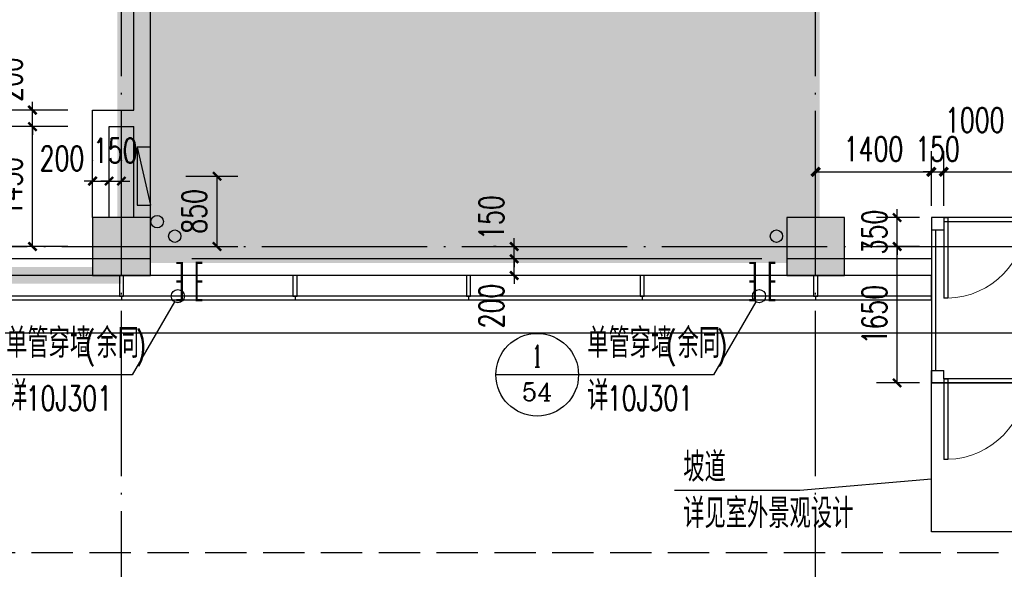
# Model space of a CAD drawing. Extents: x 797781 to 1255204, y 21234 to 1024248.
# Tile 143 of 256: x 928877 to 940791, y 177674 to 184323. Entities that reach past the tile are written whole.
import ezdxf
from ezdxf.enums import TextEntityAlignment as Align

# ---------------------------------------------------------------- set-up
doc = ezdxf.new("R2010")
doc.units = 0
doc.header["$LTSCALE"] = 1000
doc.header["$MEASUREMENT"] = 0
for name, pattern in [('230303生产综合楼-平面图_t8$0$DASH', [0.35, 0.25, -0.1]), ('230303生产综合楼-平面图_t8$0$DOTE', [2.42, 2, -0.2, 0.02, -0.2]), ('230303生产综合楼-平面图_t8$0$建筑底图$0$DASH', [0.35, 0.25, -0.1]), ('__DASH', [0.35, 0.25, -0.1])]:
    doc.linetypes.add(name, pattern=pattern)
for name, color, linetype in [('230303生产综合楼-平面图_t8$0$3T_WOOD', 21, 'Continuous'), ('230303生产综合楼-平面图_t8$0$AXIS', 3, 'Continuous'), ('230303生产综合楼-平面图_t8$0$COLUMN', 40, 'Continuous'), ('230303生产综合楼-平面图_t8$0$CURTWALL', 4, 'Continuous'), ('230303生产综合楼-平面图_t8$0$DIM_IDEN', 3, 'Continuous'), ('230303生产综合楼-平面图_t8$0$DOTE', 1, '230303生产综合楼-平面图_t8$0$DOTE'), ('230303生产综合楼-平面图_t8$0$PUB_DIM', 3, 'Continuous'), ('230303生产综合楼-平面图_t8$0$PUB_HATCH', 8, 'Continuous'), ('230303生产综合楼-平面图_t8$0$VPIPE-雨水', 4, 'Continuous'), ('230303生产综合楼-平面图_t8$0$WALL', 40, 'Continuous'), ('230303生产综合楼-平面图_t8$0$WINDOW', 4, 'Continuous'), ('230303生产综合楼-平面图_t8$0$轮廓', 2, 'Continuous'), ('DIM_LEAD', 3, 'Continuous'), ('EQUIP_消火栓', 7, 'Continuous'), ('PUB_DIM', 3, 'Continuous'), ('PUB_HATCH', 8, 'Continuous'), ('PUB_TEXT', 7, 'Continuous'), ('STAIR', 2, 'Continuous'), ('VALVE_废水', 7, 'Continuous'), ('VPIPE-消防', 1, 'Continuous')]:
    doc.layers.add(name, color=color, linetype=linetype)
doc.styles.add('230303生产综合楼-平面图_t8$0$_TCH_DIM', font='SIMPLEX', dxfattribs={"bigfont": 'GBCBIG'})
doc.styles.add('230303生产综合楼-平面图_T8$0$_TCH_DIM_T3', font='SIMPLEX', dxfattribs={"width": 0.705882, "bigfont": 'GBCBIG'})
doc.styles.add('230303生产综合楼-平面图_t8$0$_TCH_LABEL', font='COMPLEX', dxfattribs={"bigfont": 'GBCBIG'})
doc.styles.add('_TCH_DIM_T3', font='SIMPLEX', dxfattribs={"width": 0.705882, "bigfont": 'GBCBIG'})
doc.dimstyles.new('230303生产综合楼-平面图_T8$0$_TCH_ARCH&&100', dxfattribs={"dimtxt": 297.5, "dimasz": 100, "dimexe": 250, "dimexo": 300, "dimgap": 126.25, "dimtad": 1, "dimdec": 0, "dimzin": 0, "dimdsep": 46, "dimtxsty": '230303生产综合楼-平面图_T8$0$_TCH_DIM_T3', "dimblk": '230303生产综合楼-平面图_t8$0$_ArchTick', "dimcen": 0.09, "dimclrt": 7, "dimazin": 2, "dimtfac": 1, "dimtdec": 0, "dimtix": 1, "dimtmove": 2, "dimatfit": 3, "dimfxl": 1, "dimtolj": 1, "dimtzin": 0, "dimarcsym": 0})
doc.dimstyles.new('_TCH_ARCH&&100', dxfattribs={"dimtxt": 297.5, "dimasz": 100, "dimexe": 250, "dimexo": 300, "dimgap": 126.25, "dimtad": 1, "dimdec": 0, "dimzin": 0, "dimdsep": 46, "dimtxsty": '_TCH_DIM_T3', "dimblk": 'ARCHTICK', "dimcen": 0.09, "dimclrt": 7, "dimazin": 2, "dimtfac": 1, "dimtdec": 0, "dimtix": 1, "dimtmove": 2, "dimatfit": 3, "dimfxl": 1, "dimtolj": 1, "dimtzin": 0, "dimarcsym": 0})

# ---------------------------------------------------------------- blocks, each defined once
blk = doc.blocks.new('AQ1')
at = {"color": 6, "linetype": '__DASH', "ltscale": 4, "const_width": 200}
blk.add_lwpolyline([(1126300, 168295), (1092350, 168295), (1092350, 174945)], dxfattribs=at)
blk = doc.blocks.new('$VALVE$00000547')
at = {"const_width": 30}
for points in [[(0, 100), (-250, 100), (-250, 175)], [(0, 100), (0, 175)], [(0, 100), (250, 100), (250, 175)], [(-250, -175), (-250, -100), (0, -100)], [(0, -175), (0, -100)], [(250, -175), (250, -100), (0, -100)]]:
    blk.add_lwpolyline(points, dxfattribs=at)
blk = doc.blocks.new('1FFSTG')
at = {"layer": '230303生产综合楼-平面图_t8$0$DIM_IDEN'}
for p, q in [((1073575, 186013), (1073063, 185131)), ((1080607, 186013), (1080095, 185131)), ((1073063, 185131), (1071431, 185131)), ((1078463, 185131), (1077463, 185131)), ((1080095, 185131), (1078463, 185131))]:
    blk.add_line(p, q, dxfattribs=at)
for centre, radius in [((1073615, 186082), 80), ((1080647, 186082), 80), ((1077963, 185131), 500)]:
    blk.add_circle(centre, radius, dxfattribs=at)
at = {"layer": 'VALVE_废水', "xscale": 0.9000000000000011, "yscale": 0.9000000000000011, "zscale": 0.9000000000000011, "rotation": 90.02225538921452}
for p in [(1073752, 186258), (1080687, 186258)]:
    blk.add_blockref('$VALVE$00000547', p, dxfattribs=at)
at = {"layer": 'PUB_TEXT', "style": '230303生产综合楼-平面图_t8$0$_TCH_DIM'}
for s, height, p in [('单管穿墙', 357.4, (1071536, 185335)), ('单管穿墙', 357.4, (1078568, 185335)), ('余同', 357.4, (1072629, 185335)), ('余同', 357.4, (1079661, 185335)), ('详', 357, (1071536, 184698)), ('详', 357, (1078568, 184698))]:
    blk.add_text(s, height=height, dxfattribs=at).set_placement(p)
at = {"layer": 'PUB_TEXT', "style": '230303生产综合楼-平面图_t8$0$_TCH_DIM', "width": 0.705882}
for s, height, p in [('(', 298, (1072489, 185335)), (')', 298, (1073106, 185335)), ('(', 298, (1079521, 185335)), (')', 298, (1080138, 185335)), ('10J301', 297.5, (1071774, 184698)), ('10J301', 297.5, (1078806, 184698))]:
    blk.add_text(s, height=height, dxfattribs=at).set_placement(p)
at = {"layer": 'PUB_TEXT', "style": '230303生产综合楼-平面图_t8$0$_TCH_LABEL'}
for s, height, p, p2 in [('1', 268, (1077906, 185222), (1078020, 185222)), ('54', 215.1, (1077779, 184816), (1078147, 184816))]:
    blk.add_text(s, height=height, dxfattribs=at).set_placement(p, p2, align=Align.FIT)
blk = doc.blocks.new('230303生产综合楼-平面图_t8$0$_ArchTick')
at = {"color": 0, "linetype": 'ByBlock', "const_width": 0.3}
blk.add_lwpolyline([(-0.5, -0.5), (0.5, 0.5)], dxfattribs=at)
blk = doc.blocks.new('*D6283')
at = {"layer": '230303生产综合楼-平面图_t8$0$PUB_DIM', "color": 0, "lineweight": -2, "transparency": 16777216}
for p, q in [((1151966, -29761), (1152595, -29761)), ((1152345, -30611), (1152345, -29761)), ((1151966, -30611), (1152595, -30611))]:
    blk.add_line(p, q, dxfattribs=at)
at = {"layer": 'Defpoints', "color": 0, "transparency": 16777216}
for p in [(1151666, -29761), (1152345, -29761), (1151666, -30611)]:
    blk.add_point(p, dxfattribs=at)
at = {"layer": '230303生产综合楼-平面图_t8$0$PUB_DIM', "color": 0, "lineweight": -2, "transparency": 16777216, "xscale": 100, "yscale": 100, "zscale": 100}
for p, rotation in [((1152345, -29761), 90), ((1152345, -30611), 270)]:
    blk.add_blockref('230303生产综合楼-平面图_t8$0$_ArchTick', p, dxfattribs=dict(at, rotation=rotation))
at = {"layer": '230303生产综合楼-平面图_t8$0$PUB_DIM', "color": 7, "transparency": 16777216, "insert": (1152070, -30186), "char_height": 297.5, "attachment_point": 5, "rotation": 90, "style": '230303生产综合楼-平面图_T8$0$_TCH_DIM_T3'}
blk.add_mtext('\\A1;850', dxfattribs=at)
blk = doc.blocks.new('$TwtSys$00000434')
for p, q in [((-0.5, 0.5), (-0.5, -0.5)), ((-0.5, -0.5), (0.5, 0.5)), ((0.5, 0.5), (-0.5, 0.5)), ((0.5, -0.5), (0.5, 0.5)), ((-0.5, -0.5), (0.5, -0.5))]:
    blk.add_line(p, q)
blk.add_solid([(0.5, -0.5), (0.5, 0.5), (-0.5, -0.5)])
blk = doc.blocks.new('230303生产综合楼-平面图_t8$0$1WZST')
at = {"layer": '230303生产综合楼-平面图_t8$0$3T_WOOD'}
for points in [[(919557, -19196), (919607, -19196), (919607, -18946), (919557, -18946)], [(921657, -19196), (921707, -19196), (921707, -18946), (921657, -18946)], [(923757, -19196), (923807, -19196), (923807, -18946), (923757, -18946)], [(925857, -19196), (925907, -19196), (925907, -18946), (925857, -18946)], [(927957, -19196), (928007, -19196), (928007, -18946), (927957, -18946)]]:
    blk.add_lwpolyline(points, close=True, dxfattribs=at)
for points in [[(919582, -19196), (919582, -19246)], [(921682, -19196), (921682, -19246)], [(923782, -19196), (923782, -19246)], [(925882, -19196), (925882, -19246)], [(927982, -19196), (927982, -19246)]]:
    blk.add_lwpolyline(points, dxfattribs=at)
blk = doc.blocks.new('230303生产综合楼-平面图_t8$0$$DorLib2D$00000002')
for p, q in [((-0.5, 0), (-0.5, 0.4875)), ((-0.475, 0.4875), (-0.5, 0.4875)), ((-0.475, 0), (-0.475, 0.4875)), ((0.475, 0), (0.475, 0.4875)), ((0.475, 0.4875), (0.5, 0.4875)), ((0.5, 0), (0.5, 0.4875)), ((-0.5, 0), (-0.475, 0)), ((0.5, 0), (0.475, 0))]:
    blk.add_line(p, q)
at = {"lineweight": 13}
for centre, start, end in [((-0.4875, 0), 0, 88.53072), ((0.4875, 0), 91.46928, 180)]:
    blk.add_arc(centre, 0.4875, start, end, dxfattribs=at)
blk = doc.blocks.new('230303生产综合楼-平面图_t8$0$4321fgdt43256432')
for p, q in [((749561.8, 142921.4, 0), (749524.3, 142921.4, 0)), ((749524.3, 142921.4, 0), (749524.3, 142190.2, 0)), ((749561.8, 142921.4, 0), (749561.8, 142190.2, 0)), ((749524.3, 142190.2, 0), (749561.8, 142190.2, 0))]:
    blk.add_line(p, q)
at = {"lineweight": 13}
blk.add_arc((749543, 142921.4, 0), 731.2, 180, 268.53072, dxfattribs=at)
blk = doc.blocks.new('230303生产综合楼-平面图_t8$0$A$C6AEF3F5C')
for p, q in [((1400, 350, 0), (1400, -1650, 0)), ((2700, 350, 0), (1400, 350, 0)), ((1400, 350, 0), (1400, 200, 0)), ((2550, 300, 0), (1550, 300, 0)), ((1550, 300, 0), (1550, 200, 0)), ((2550, 300, 0), (2550, 200, 0)), ((2700, 350, 0), (2700, 200, 0)), ((5700, 350, 0), (7000, 350, 0)), ((5700, 350, 0), (5700, 200, 0)), ((5850, 300, 0), (6850, 300, 0)), ((5850, 300, 0), (5850, 200, 0)), ((6850, 300, 0), (6850, 200, 0)), ((7000, 350, 0), (7000, -1650, 0)), ((7000, 350, 0), (7000, 200, 0)), ((1400, 200, 0), (1550, 200, 0)), ((1450, 200, 0), (1450, -1500, 0)), ((2700, 200, 0), (2550, 200, 0)), ((5700, 200, 0), (5850, 200, 0)), ((7000, 200, 0), (6850, 200, 0)), ((6950, 200, 0), (6950, -1500, 0)), ((1400, -650, 0), (1400, -350, 0)), ((1400, -350, 0), (1400, -650, 0)), ((7000, -650, 0), (7000, -350, 0)), ((7000, -350, 0), (7000, -650, 0)), ((1400, -1650, 0), (1400, -1500, 0)), ((1400, -1500, 0), (1550, -1500, 0)), ((1550, -1600, 0), (1550, -1500, 0)), ((2700, -1500, 0), (2550, -1500, 0)), ((2550, -1600, 0), (2550, -1500, 0)), ((2700, -1650, 0), (2700, -1500, 0)), ((5700, -1650, 0), (5700, -1500, 0)), ((5700, -1500, 0), (5850, -1500, 0)), ((5850, -1650, 0), (5850, -1500, 0)), ((7000, -1500, 0), (6850, -1500, 0)), ((6850, -1600, 0), (6850, -1500, 0)), ((7000, -1650, 0), (7000, -1500, 0)), ((2700, -1650, 0), (1400, -1650, 0)), ((2550, -1600, 0), (1550, -1600, 0)), ((5700, -1650, 0), (7000, -1650, 0)), ((5850, -1600, 0), (6850, -1600, 0))]:
    blk.add_line(p, q)
at = {"elevation": 0}
for points in [[(3450, 300), (2700, 300), (2700, 250), (3450, 250)], [(3961, 200), (3211, 200), (3211, 250), (3961, 250)], [(4373, 200), (5123, 200), (5123, 250), (4373, 250)], [(4950, 300), (5700, 300), (5700, 250), (4950, 250)]]:
    blk.add_lwpolyline(points, close=True, dxfattribs=at)
at = {"yscale": 1.333333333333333, "zscale": 1.333333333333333}
for p, xscale in [((1000966, -190212, 0), -1.333333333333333), ((-992566, -190212, 0), 1.333333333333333), ((1000966, -192162, 0), -1.333333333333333), ((-992566, -192162, 0), 1.333333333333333)]:
    blk.add_blockref('230303生产综合楼-平面图_t8$0$4321fgdt43256432', p, dxfattribs=dict(at, xscale=xscale))
at = {"yscale": 1500, "zscale": 1500}
for p, xscale, rotation in [((3450, -1600, 0), 1500, 180.0000000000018), ((4950, -1600, 0), -1500, 180)]:
    blk.add_blockref('230303生产综合楼-平面图_t8$0$$DorLib2D$00000002', p, dxfattribs=dict(at, xscale=xscale, rotation=rotation))
blk = doc.blocks.new('_ArchTick')
at = {"color": 0, "linetype": 'ByBlock', "const_width": 0.4}
blk.add_lwpolyline([(-0.5, -0.5), (0.5, 0.5)], dxfattribs=at)
blk = doc.blocks.new('*D1066')
at = {"layer": 'Defpoints', "color": 0, "transparency": 16777216}
for p in [(939908, 182483), (938508, 181769), (939908, 181769)]:
    blk.add_point(p, dxfattribs=at)
at = {"layer": 'PUB_DIM', "color": 0, "lineweight": -2, "transparency": 16777216}
for p, q in [((938508, 182069), (938508, 182733)), ((939908, 182069), (939908, 182733)), ((938508, 182483), (939908, 182483))]:
    blk.add_line(p, q, dxfattribs=at)
at = {"layer": 'PUB_DIM', "color": 0, "lineweight": -2, "transparency": 16777216, "xscale": 100, "yscale": 100, "zscale": 100, "rotation": 180}
blk.add_blockref('_ArchTick', (938508, 182483), dxfattribs=at)
at = {"layer": 'PUB_DIM', "color": 0, "lineweight": -2, "transparency": 16777216, "xscale": 100, "yscale": 100, "zscale": 100}
blk.add_blockref('_ArchTick', (939908, 182483), dxfattribs=at)
at = {"layer": 'PUB_DIM', "color": 7, "transparency": 16777216, "insert": (939208, 182758), "char_height": 297.5, "attachment_point": 5, "style": '_TCH_DIM_T3'}
blk.add_mtext('\\A1;1400', dxfattribs=at)
blk = doc.blocks.new('*D1067')
at = {"layer": 'Defpoints', "color": 0, "transparency": 16777216}
for p in [(940058, 182483), (939908, 181769), (940058, 181769)]:
    blk.add_point(p, dxfattribs=at)
at = {"layer": 'PUB_DIM', "color": 0, "lineweight": -2, "transparency": 16777216}
for p, q in [((939908, 182069), (939908, 182733)), ((940058, 182069), (940058, 182733)), ((939908, 182483), (939808, 182483)), ((939908, 182483), (940058, 182483)), ((940058, 182483), (940158, 182483))]:
    blk.add_line(p, q, dxfattribs=at)
at = {"layer": 'PUB_DIM', "color": 0, "lineweight": -2, "transparency": 16777216, "xscale": 100, "yscale": 100, "zscale": 100}
blk.add_blockref('_ArchTick', (939908, 182483), dxfattribs=at)
at = {"layer": 'PUB_DIM', "color": 0, "lineweight": -2, "transparency": 16777216, "xscale": 100, "yscale": 100, "zscale": 100, "rotation": 180}
blk.add_blockref('_ArchTick', (940058, 182483), dxfattribs=at)
at = {"layer": 'PUB_DIM', "color": 7, "transparency": 16777216, "insert": (939983, 182758), "char_height": 297.5, "attachment_point": 5, "style": '_TCH_DIM_T3'}
blk.add_mtext('\\A1;150', dxfattribs=at)
blk = doc.blocks.new('*D1068')
at = {"layer": 'Defpoints', "color": 0, "transparency": 16777216}
for p in [(941058, 182483), (940058, 181769), (941058, 181769)]:
    blk.add_point(p, dxfattribs=at)
at = {"layer": 'PUB_DIM', "color": 0, "lineweight": -2, "transparency": 16777216}
for p, q in [((940058, 182069), (940058, 182733)), ((941058, 182069), (941058, 182733)), ((940058, 182483), (941058, 182483))]:
    blk.add_line(p, q, dxfattribs=at)
at = {"layer": 'PUB_DIM', "color": 0, "lineweight": -2, "transparency": 16777216, "xscale": 100, "yscale": 100, "zscale": 100, "rotation": 180}
blk.add_blockref('_ArchTick', (940058, 182483), dxfattribs=at)
at = {"layer": 'PUB_DIM', "color": 0, "lineweight": -2, "transparency": 16777216, "xscale": 100, "yscale": 100, "zscale": 100}
blk.add_blockref('_ArchTick', (941058, 182483), dxfattribs=at)
at = {"layer": 'PUB_DIM', "color": 7, "transparency": 16777216, "insert": (940433, 183108), "char_height": 297.5, "attachment_point": 5, "style": '_TCH_DIM_T3'}
blk.add_mtext('\\A1;1000', dxfattribs=at)
blk = doc.blocks.new('*D1087')
at = {"layer": '230303生产综合楼-平面图_t8$0$PUB_DIM', "color": 0, "lineweight": -2, "transparency": 16777216}
for p, q in [((929458, 183029), (928781, 183029)), ((929031, 181579), (929031, 183029)), ((929458, 181579), (928781, 181579))]:
    blk.add_line(p, q, dxfattribs=at)
at = {"layer": 'Defpoints', "color": 0, "transparency": 16777216}
for p in [(929031, 183029), (929758, 183029), (929758, 181579)]:
    blk.add_point(p, dxfattribs=at)
at = {"layer": '230303生产综合楼-平面图_t8$0$PUB_DIM', "color": 0, "lineweight": -2, "transparency": 16777216, "xscale": 100, "yscale": 100, "zscale": 100}
for p, rotation in [((929031, 183029), 90), ((929031, 181579), 270)]:
    blk.add_blockref('230303生产综合楼-平面图_t8$0$_ArchTick', p, dxfattribs=dict(at, rotation=rotation))
at = {"layer": '230303生产综合楼-平面图_t8$0$PUB_DIM', "color": 7, "transparency": 16777216, "insert": (928756, 182304), "char_height": 297.5, "attachment_point": 5, "rotation": 90, "style": '230303生产综合楼-平面图_T8$0$_TCH_DIM_T3'}
blk.add_mtext('\\A1;1450', dxfattribs=at)
blk = doc.blocks.new('*D1088')
at = {"layer": '230303生产综合楼-平面图_t8$0$PUB_DIM', "color": 0, "lineweight": -2, "transparency": 16777216}
for p, q in [((929031, 183229), (929031, 183329)), ((929458, 183229), (928781, 183229)), ((929031, 183029), (929031, 183229)), ((929458, 183029), (928781, 183029)), ((929031, 183029), (929031, 182929))]:
    blk.add_line(p, q, dxfattribs=at)
at = {"layer": 'Defpoints', "color": 0, "transparency": 16777216}
for p in [(929031, 183229), (929758, 183229), (929758, 183029)]:
    blk.add_point(p, dxfattribs=at)
at = {"layer": '230303生产综合楼-平面图_t8$0$PUB_DIM', "color": 0, "lineweight": -2, "transparency": 16777216, "xscale": 100, "yscale": 100, "zscale": 100}
for p, rotation in [((929031, 183229), 270), ((929031, 183029), 90)]:
    blk.add_blockref('230303生产综合楼-平面图_t8$0$_ArchTick', p, dxfattribs=dict(at, rotation=rotation))
at = {"layer": '230303生产综合楼-平面图_t8$0$PUB_DIM', "color": 7, "transparency": 16777216, "insert": (928756, 183599), "char_height": 297.5, "attachment_point": 5, "rotation": 90, "style": '230303生产综合楼-平面图_T8$0$_TCH_DIM_T3'}
blk.add_mtext('\\A1;200', dxfattribs=at)
blk = doc.blocks.new('*D1149')
at = {"layer": '230303生产综合楼-平面图_t8$0$PUB_DIM', "color": 0, "lineweight": -2, "transparency": 16777216}
for p, q in [((934644, 181579), (934610, 181579)), ((934860, 181579), (934860, 181679)), ((934860, 181429), (934860, 181579)), ((934644, 181429), (934610, 181429)), ((934860, 181429), (934860, 181329))]:
    blk.add_line(p, q, dxfattribs=at)
at = {"layer": 'Defpoints', "color": 0, "transparency": 16777216}
for p in [(934860, 181579), (934944, 181579), (934944, 181429)]:
    blk.add_point(p, dxfattribs=at)
at = {"layer": '230303生产综合楼-平面图_t8$0$PUB_DIM', "color": 0, "lineweight": -2, "transparency": 16777216, "xscale": 100, "yscale": 100, "zscale": 100}
for p, rotation in [((934860, 181579), 270), ((934860, 181429), 90)]:
    blk.add_blockref('230303生产综合楼-平面图_t8$0$_ArchTick', p, dxfattribs=dict(at, rotation=rotation))
at = {"layer": '230303生产综合楼-平面图_t8$0$PUB_DIM', "color": 7, "transparency": 16777216, "insert": (934585, 181929), "char_height": 297.5, "attachment_point": 5, "rotation": 90, "style": '230303生产综合楼-平面图_T8$0$_TCH_DIM_T3'}
blk.add_mtext('\\A1;150', dxfattribs=at)
blk = doc.blocks.new('*D1150')
at = {"layer": '230303生产综合楼-平面图_t8$0$PUB_DIM', "color": 0, "lineweight": -2, "transparency": 16777216}
for p, q in [((934860, 181429), (934860, 181529)), ((934644, 181429), (934610, 181429)), ((934860, 181229), (934860, 181429)), ((934644, 181229), (934610, 181229)), ((934860, 181229), (934860, 181129))]:
    blk.add_line(p, q, dxfattribs=at)
at = {"layer": 'Defpoints', "color": 0, "transparency": 16777216}
for p in [(934860, 181429), (934944, 181429), (934944, 181229)]:
    blk.add_point(p, dxfattribs=at)
at = {"layer": '230303生产综合楼-平面图_t8$0$PUB_DIM', "color": 0, "lineweight": -2, "transparency": 16777216, "xscale": 100, "yscale": 100, "zscale": 100}
for p, rotation in [((934860, 181429), 270), ((934860, 181229), 90)]:
    blk.add_blockref('230303生产综合楼-平面图_t8$0$_ArchTick', p, dxfattribs=dict(at, rotation=rotation))
at = {"layer": '230303生产综合楼-平面图_t8$0$PUB_DIM', "color": 7, "transparency": 16777216, "insert": (934585, 180859), "char_height": 297.5, "attachment_point": 5, "rotation": 90, "style": '230303生产综合楼-平面图_T8$0$_TCH_DIM_T3'}
blk.add_mtext('\\A1;200', dxfattribs=at)
blk = doc.blocks.new('*D1342')
at = {"layer": '230303生产综合楼-平面图_t8$0$PUB_DIM', "color": 0, "lineweight": -2, "transparency": 16777216}
for p, q in [((929958, 182625), (929958, 182620)), ((930108, 182625), (930108, 182620)), ((929958, 182370), (929858, 182370)), ((929958, 182370), (930108, 182370)), ((930108, 182370), (930208, 182370))]:
    blk.add_line(p, q, dxfattribs=at)
at = {"layer": 'Defpoints', "color": 0, "transparency": 16777216}
for p in [(929958, 182325), (930108, 182370), (930108, 182325)]:
    blk.add_point(p, dxfattribs=at)
at = {"layer": '230303生产综合楼-平面图_t8$0$PUB_DIM', "color": 0, "lineweight": -2, "transparency": 16777216, "xscale": 100, "yscale": 100, "zscale": 100}
blk.add_blockref('230303生产综合楼-平面图_t8$0$_ArchTick', (929958, 182370), dxfattribs=at)
at = {"layer": '230303生产综合楼-平面图_t8$0$PUB_DIM', "color": 0, "lineweight": -2, "transparency": 16777216, "xscale": 100, "yscale": 100, "zscale": 100, "rotation": 180}
blk.add_blockref('230303生产综合楼-平面图_t8$0$_ArchTick', (930108, 182370), dxfattribs=at)
at = {"layer": '230303生产综合楼-平面图_t8$0$PUB_DIM', "color": 7, "transparency": 16777216, "insert": (930033, 182739), "char_height": 297.5, "attachment_point": 5, "style": '230303生产综合楼-平面图_T8$0$_TCH_DIM_T3'}
blk.add_mtext('\\A1;150', dxfattribs=at)
blk = doc.blocks.new('*D1343')
at = {"layer": '230303生产综合楼-平面图_t8$0$PUB_DIM', "color": 0, "lineweight": -2, "transparency": 16777216}
for p, q in [((929758, 182625), (929758, 182620)), ((929958, 182625), (929958, 182620)), ((929758, 182370), (929658, 182370)), ((929758, 182370), (929958, 182370)), ((929958, 182370), (930058, 182370))]:
    blk.add_line(p, q, dxfattribs=at)
at = {"layer": 'Defpoints', "color": 0, "transparency": 16777216}
for p in [(929758, 182325), (929958, 182370), (929958, 182325)]:
    blk.add_point(p, dxfattribs=at)
at = {"layer": '230303生产综合楼-平面图_t8$0$PUB_DIM', "color": 0, "lineweight": -2, "transparency": 16777216, "xscale": 100, "yscale": 100, "zscale": 100}
blk.add_blockref('230303生产综合楼-平面图_t8$0$_ArchTick', (929758, 182370), dxfattribs=at)
at = {"layer": '230303生产综合楼-平面图_t8$0$PUB_DIM', "color": 0, "lineweight": -2, "transparency": 16777216, "xscale": 100, "yscale": 100, "zscale": 100, "rotation": 180}
blk.add_blockref('230303生产综合楼-平面图_t8$0$_ArchTick', (929958, 182370), dxfattribs=at)
at = {"layer": '230303生产综合楼-平面图_t8$0$PUB_DIM', "color": 7, "transparency": 16777216, "insert": (929388, 182645), "char_height": 297.5, "attachment_point": 5, "style": '230303生产综合楼-平面图_T8$0$_TCH_DIM_T3'}
blk.add_mtext('\\A1;200', dxfattribs=at)
blk = doc.blocks.new('*D1448')
at = {"layer": '230303生产综合楼-平面图_t8$0$AXIS', "color": 0, "lineweight": -2, "transparency": 16777216}
for p, q in [((939765, 181579), (939244, 181579)), ((939494, 179929), (939494, 181579)), ((939765, 179929), (939244, 179929))]:
    blk.add_line(p, q, dxfattribs=at)
at = {"layer": 'Defpoints', "color": 0, "transparency": 16777216}
for p in [(939494, 181579), (940065, 181579), (940065, 179929)]:
    blk.add_point(p, dxfattribs=at)
at = {"layer": '230303生产综合楼-平面图_t8$0$AXIS', "color": 0, "lineweight": -2, "transparency": 16777216, "xscale": 100, "yscale": 100, "zscale": 100}
for p, rotation in [((939494, 181579), 90), ((939494, 179929), 270)]:
    blk.add_blockref('230303生产综合楼-平面图_t8$0$_ArchTick', p, dxfattribs=dict(at, rotation=rotation))
at = {"layer": '230303生产综合楼-平面图_t8$0$AXIS', "color": 7, "transparency": 16777216, "insert": (939219, 180754), "char_height": 297.5, "attachment_point": 5, "rotation": 90, "style": '230303生产综合楼-平面图_T8$0$_TCH_DIM_T3'}
blk.add_mtext('\\A1;1650', dxfattribs=at)
blk = doc.blocks.new('*D1449')
at = {"layer": '230303生产综合楼-平面图_t8$0$AXIS', "color": 0, "lineweight": -2, "transparency": 16777216}
for p, q in [((939494, 181929), (939494, 182029)), ((939765, 181929), (939244, 181929)), ((939494, 181579), (939494, 181929)), ((939765, 181579), (939244, 181579)), ((939494, 181579), (939494, 181479))]:
    blk.add_line(p, q, dxfattribs=at)
at = {"layer": 'Defpoints', "color": 0, "transparency": 16777216}
for p in [(939494, 181929), (940065, 181929), (940065, 181579)]:
    blk.add_point(p, dxfattribs=at)
at = {"layer": '230303生产综合楼-平面图_t8$0$AXIS', "color": 0, "lineweight": -2, "transparency": 16777216, "xscale": 100, "yscale": 100, "zscale": 100}
for p, rotation in [((939494, 181929), 270), ((939494, 181579), 90)]:
    blk.add_blockref('230303生产综合楼-平面图_t8$0$_ArchTick', p, dxfattribs=dict(at, rotation=rotation))
at = {"layer": '230303生产综合楼-平面图_t8$0$AXIS', "color": 7, "transparency": 16777216, "insert": (939219, 181754), "char_height": 297.5, "attachment_point": 5, "rotation": 90, "style": '230303生产综合楼-平面图_T8$0$_TCH_DIM_T3'}
blk.add_mtext('\\A1;350', dxfattribs=at)
blk = doc.blocks.new('_FZH')
blk.add_lwpolyline([(-0.5, -0.5), (0.5, -0.5), (0.5, 0.5), (-0.5, 0.5)], close=True)
at = {"layer": 'PUB_HATCH'}
blk.add_solid([(-0.5, -0.5), (0.5, -0.5), (-0.5, 0.5), (0.5, 0.5)], dxfattribs=at)
blk = doc.blocks.new('230303生产综合楼-平面图_t8$0$1-XHS')
at = {"layer": '230303生产综合楼-平面图_t8$0$VPIPE-雨水'}
for centre in [(1151833.1, -30485.7), (1159113.1, -30485.7)]:
    blk.add_circle(centre, 75, dxfattribs=at)
at = {"layer": 'VPIPE-消防'}
blk.add_circle((1151620.1, -30310.4), 75, dxfattribs=at)
at = {"layer": 'EQUIP_消火栓', "xscale": 700, "yscale": 160, "zscale": 700, "rotation": 270.0000000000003}
blk.add_blockref('$TwtSys$00000434', (1151458.1, -29760.7), dxfattribs=at)
at = {"layer": '230303生产综合楼-平面图_t8$0$PUB_DIM'}
dim = blk.add_aligned_dim(p1=(1151665.7, -30610.7), p2=(1151665.7, -29760.7), distance=-678.9, dimstyle='230303生产综合楼-平面图_T8$0$_TCH_ARCH&&100', dxfattribs=at)
dim.commit()
dim.dimension.update_dxf_attribs({"geometry": '*D6283', "text_midpoint": (1152069.7, -30185.7)})

msp = doc.modelspace()

# ---------------------------------------------------------------- hatches: boundary and pattern name
at = {"layer": 'PUB_HATCH'}
h = msp.add_hatch(dxfattribs=at)
h.set_pattern_fill('DOTS', color=256, scale=150)
h.set_pattern_definition([(0, (0, 0), (119.0625, 238.125), [0, -238.125])])
h.paths.add_polyline_path([(930108.6, 181429.2), (938508.6, 181429.2), (938508.6, 204679.2), (930108.6, 204679.2)])

# ---------------------------------------------------------------- linework, layer by layer
at = {"color": 2, "linetype": '230303生产综合楼-平面图_t8$0$建筑底图$0$DASH', "const_width": 100}
msp.add_lwpolyline([(930108.6, 181429.2), (938508.6, 181429.2), (938508.6, 204679.2), (930108.6, 204679.2)], close=True, dxfattribs=at)
at = {"layer": '230303生产综合楼-平面图_t8$0$CURTWALL'}
for points in [[(939908, 181229.2), (896158, 181229.2), (896158, 207679.2), (950154.7, 207679.2)], [(939908, 180929.2), (895858, 180929.2), (895858, 192134.2)], [(939908, 180979.2), (895908, 180979.2), (895908, 192134.2)]]:
    msp.add_lwpolyline(points, dxfattribs=at)
at = {"layer": '230303生产综合楼-平面图_t8$0$DOTE'}
for p, q in [((930108, 176379.2), (930108, 207979.2)), ((938508, 176379.2), (938508, 207979.2)), ((895508, 181579.2), (989908, 181579.2))]:
    msp.add_line(p, q, dxfattribs=at)
at = {"layer": '230303生产综合楼-平面图_t8$0$PUB_HATCH', "color": 8}
for points in [[(930458, 181429.2), (905958, 181429.2)], [(937858, 181429.2), (930958, 181429.2)], [(939908, 181429.2), (938158, 181429.2)]]:
    msp.add_lwpolyline(points, dxfattribs=at)
at = {"layer": '230303生产综合楼-平面图_t8$0$WALL'}
for p, q in [((930258, 183229.2), (930258, 187429.2)), ((930458, 183129.2), (930458, 187429.2)), ((929758, 183229.2), (930258, 183229.2)), ((929758, 181929.2), (929758, 183229.2)), ((930458, 181929.2), (930458, 183129.2)), ((929958, 183029.2), (930258, 183029.2)), ((929958, 181929.2), (929958, 183029.2)), ((930258, 181929.2), (930258, 183029.2))]:
    msp.add_line(p, q, dxfattribs=at)
at = {"layer": '230303生产综合楼-平面图_t8$0$轮廓', "linetype": '230303生产综合楼-平面图_t8$0$DASH', "ltscale": 2}
msp.add_lwpolyline([(895458, 180598.9), (921321.3, 177879.2), (989958, 177879.2)], dxfattribs=at)
at = {"layer": 'DIM_LEAD'}
for p, q in [((939908, 178764.5), (938316.8, 178627.3)), ((939908, 178764.5), (938316.8, 178627.3)), ((938316.8, 178627.3), (936800.7, 178627.3))]:
    msp.add_line(p, q, dxfattribs=at)
at = {"layer": 'PUB_HATCH'}
msp.add_lwpolyline([(895458, 208379.2), (964094.7, 208379.2), (989958, 205659.4), (989958, 177801.7), (964021.3, 180529.2), (895458, 180529.2)], close=True, dxfattribs=at)
at = {"layer": 'STAIR', "color": 2, "elevation": 0}
msp.add_lwpolyline([(939908, 179929.2), (945508, 179929.2), (945508, 178129.2), (939908, 178129.2)], close=True, dxfattribs=at)

# ---------------------------------------------------------------- block references
for name, p in [('1FFSTG', (-142824.1, -5103)), ('AQ1', (-196191.7, 12934.1)), ('230303生产综合楼-平面图_t8$0$1WZST', (10526.3, 200175.3)), ('230303生产综合楼-平面图_t8$0$1-XHS', (-221080.1, 212189.9))]:
    msp.add_blockref(name, p)
at = {"layer": '230303生产综合楼-平面图_t8$0$COLUMN', "xscale": 700, "yscale": 700, "zscale": 700, "rotation": 270}
for p in [(930108, 181579.2), (938508, 181579.2)]:
    msp.add_blockref('_FZH', p, dxfattribs=at)
at = {"layer": '230303生产综合楼-平面图_t8$0$WINDOW'}
msp.add_blockref('230303生产综合楼-平面图_t8$0$A$C6AEF3F5C', (938508, 181579.2), dxfattribs=at)

# ---------------------------------------------------------------- texts
at = {"layer": 'PUB_TEXT', "style": '230303生产综合楼-平面图_t8$0$_TCH_DIM'}
for s, p in [('坡道', (936905.7, 178732.3)), ('详见室外景观设计', (936905.7, 178172.3))]:
    msp.add_text(s, height=357.45, dxfattribs=at).set_placement(p)

# ---------------------------------------------------------------- dimensions: what is measured, and where the dimension line sits
at = {"layer": '230303生产综合楼-平面图_t8$0$AXIS'}
for p1, p2, picture, middle in [((940065, 181579.2), (940065, 181929.2), '*D1449', (939219.4, 181754.2)), ((940065, 179929.2), (940065, 181579.2), '*D1448', (939219.4, 180754.2))]:
    dim = msp.add_aligned_dim(p1=p1, p2=p2, distance=570.5, dimstyle='230303生产综合楼-平面图_T8$0$_TCH_ARCH&&100', dxfattribs=at)
    dim.commit()
    dim.dimension.update_dxf_attribs({"geometry": picture, "text_midpoint": middle})
at = {"layer": '230303生产综合楼-平面图_t8$0$PUB_DIM'}
for base, p1, p2, angle, picture, middle in [((929030.8, 183229.2), (929758, 183029.2), (929758, 183229.2), 90, '*D1088', (928755.8, 183599.2)), ((930108, 182369.7), (929958, 182325.4), (930108, 182325.4), 0, '*D1342', (930033, 182738.5)), ((929958, 182369.7), (929758, 182325.4), (929958, 182325.4), 0, '*D1343', (929388, 182644.7)), ((934860, 181579.2), (934943.7, 181429.2), (934943.7, 181579.2), 90, '*D1149', (934585, 181929.2)), ((934860, 181429.2), (934943.7, 181229.2), (934943.7, 181429.2), 90, '*D1150', (934585, 180859.2))]:
    dim = msp.add_linear_dim(base=base, p1=p1, p2=p2, angle=angle, dimstyle='230303生产综合楼-平面图_T8$0$_TCH_ARCH&&100', dxfattribs=at)
    dim.commit()
    dim.dimension.update_dxf_attribs({"geometry": picture, "text_midpoint": middle, "dimtype": 161})
dim = msp.add_aligned_dim(p1=(929758, 181579.2), p2=(929758, 183029.2), distance=727.2, dimstyle='230303生产综合楼-平面图_T8$0$_TCH_ARCH&&100', dxfattribs=at)
dim.commit()
dim.dimension.update_dxf_attribs({"geometry": '*D1087', "text_midpoint": (928755.8, 182304.2)})
at = {"layer": 'PUB_DIM'}
dim = msp.add_linear_dim(base=(941058, 182482.8), p1=(940058, 181769.4), p2=(941058, 181769.4), angle=0, dimstyle='_TCH_ARCH&&100', dxfattribs=at)
dim.commit()
dim.dimension.update_dxf_attribs({"geometry": '*D1068', "text_midpoint": (940433, 183107.8), "dimtype": 161})
for p1, p2, picture, middle in [((938508, 181769.4), (939908, 181769.4), '*D1066', (939208, 182757.8)), ((939908, 181769.4), (940058, 181769.4), '*D1067', (939983, 182757.8))]:
    dim = msp.add_aligned_dim(p1=p1, p2=p2, distance=713.4, dimstyle='_TCH_ARCH&&100', dxfattribs=at)
    dim.commit()
    dim.dimension.update_dxf_attribs({"geometry": picture, "text_midpoint": middle})

doc.saveas('drawing.dxf')
